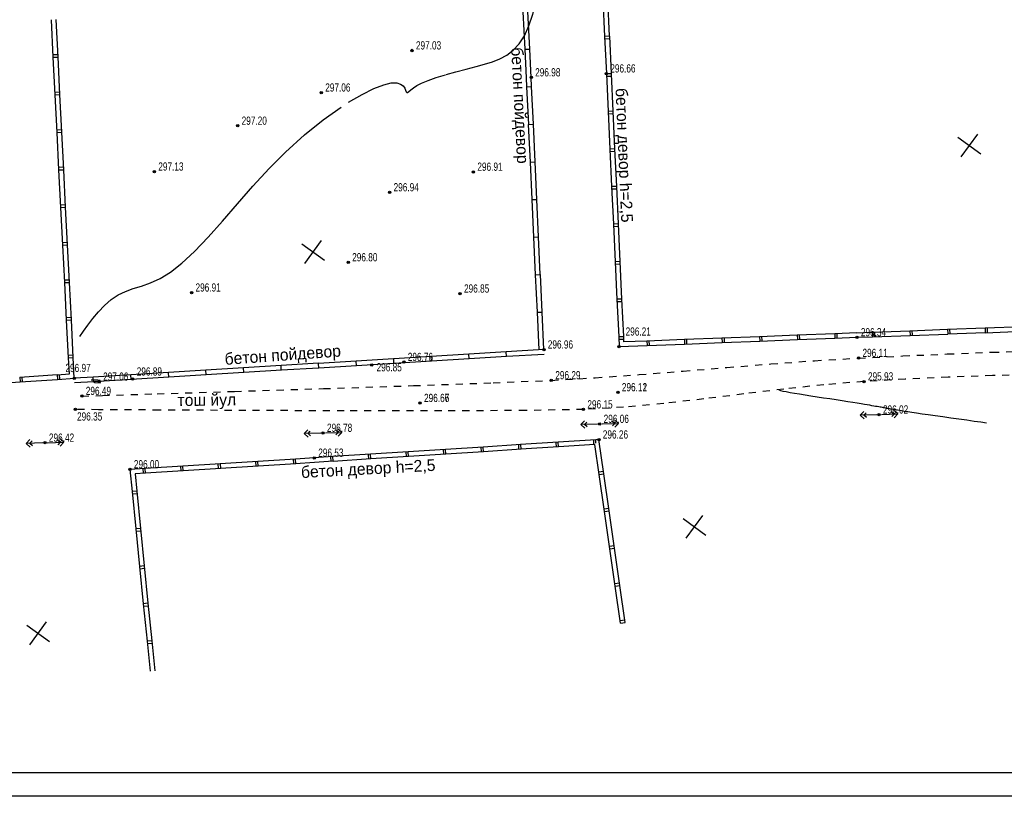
# Model space of a CAD drawing. Extents: x 2931 to 5026, y -2784 to 809.
# Tile 161 of 170: x 4130 to 4340, y 152 to 317. Entities that reach past the tile are written whole.
import ezdxf

# ---------------------------------------------------------------- set-up
doc = ezdxf.new("R2010")
doc.units = 0
doc.header["$MEASUREMENT"] = 0
doc.linetypes.add('CONTI', pattern=[0])
doc.linetypes.add('Д_ТРОТ_ТРУБА', pattern=[3, 1.5, -1.5])
for name, color, linetype in [('(007) Здания', 7, 'Continuous'), ('(025) Дорога', 7, 'Continuous'), ('GORIZDEFAULT', 32, 'CONTI'), ('PI_OTDEFAULT', 172, 'CONTI'), ('PI_TTDEFAULT', 5, 'CONTI'), ('RAMKA', 250, 'CONTI'), ('SETKR', 2, 'CONTI'), ('SIT_LDEFAULT', 250, 'CONTI')]:
    doc.layers.add(name, color=color, linetype=linetype)
doc.styles.add('P-131', font='txt')
doc.styles.add('SHRFT', font='TXT', dxfattribs={"width": 0.75})

# ---------------------------------------------------------------- blocks, each defined once
blk = doc.blocks.new('BL_333')
at = {"color": 0}
for p, q in [((0, -3), (0, 3)), ((-3, 0), (3, 0))]:
    blk.add_line(p, q, dxfattribs=at)

msp = doc.modelspace()

# ---------------------------------------------------------------- linework, layer by layer
at = {"layer": '(025) Дорога', "linetype": 'Д_ТРОТ_ТРУБА'}
for points in [[(4143.59, 237.2), (4147.97, 237.33), (4159.57, 237.68), (4176.02, 238.19), (4194.98, 238.79), (4214.1, 239.42), (4231.05, 240.02), (4243.44, 240.55), (4252.78, 241.09), (4262.12, 241.76), (4271.45, 242.51), (4280.78, 243.28), (4290.11, 244.04), (4299.44, 244.73), (4308.79, 245.28), (4318.18, 245.74), (4327.65, 246.16), (4337.19, 246.53), (4346.77, 246.83)], [(4346.82, 241.81), (4337.25, 241.55), (4327.84, 241.21), (4318.71, 240.79), (4309.95, 240.3), (4301.41, 239.61), (4292.89, 238.7), (4284.37, 237.66), (4275.86, 236.6), (4267.34, 235.62), (4258.81, 234.83), (4250.27, 234.35), (4238, 234.13), (4220.12, 234.04), (4199.36, 234.06), (4178.45, 234.13), (4160.13, 234.23), (4147.14, 234.31), (4142.2, 234.36)]]:
    msp.add_lwpolyline(points, dxfattribs=at)
at = {"layer": 'GORIZDEFAULT', "color": 32}
for points in [[(4221.06, 305.59), (4223.16, 306.19), (4225.31, 306.77), (4227.45, 307.33), (4229.22, 307.8), (4230.9, 308.32), (4232.49, 308.95), (4233.97, 309.75), (4235.34, 310.79), (4236.59, 312.14), (4237.71, 313.86), (4238.67, 315.99), (4239.51, 318.45), (4240.22, 321.17), (4240.82, 324.05), (4241.32, 326.97), (4241.71, 329.88), (4242.02, 332.64), (4242.26, 335.15), (4242.43, 337.45), (4242.54, 339.56), (4242.6, 341.48), (4242.62, 343.21)], [(4200.32, 299.69), (4203.19, 301.36), (4205.71, 302.61), (4207.8, 303.43), (4209.4, 303.81), (4210.57, 303.83), (4211.39, 303.58), (4211.93, 303.18), (4212.25, 302.7), (4212.44, 302.25), (4212.55, 301.91), (4212.7, 301.77), (4212.88, 301.81), (4213.15, 302.01), (4213.54, 302.33), (4214.09, 302.76), (4214.85, 303.24), (4215.83, 303.75), (4217.26, 304.35), (4218.98, 304.96), (4220.9, 305.55)], [(4143.18, 249.91), (4143.93, 251), (4144.84, 252.29), (4145.91, 253.69), (4147.11, 255.11), (4148.43, 256.48), (4149.84, 257.72), (4151.32, 258.72), (4152.89, 259.47), (4154.53, 260.06), (4156.28, 260.61), (4158.17, 261.29), (4160.21, 262.23), (4162.44, 263.56), (4164.88, 265.44), (4167.55, 267.95), (4170.42, 270.99), (4173.47, 274.42), (4176.66, 278.1), (4179.98, 281.87), (4183.4, 285.58), (4186.87, 289.1), (4190.94, 292.8), (4194.93, 295.99), (4198.73, 298.68)], [(4147.47, 240.52), (4146.95, 240.56), (4146.43, 240.59), (4145.93, 240.59), (4145.53, 240.59)], [(4146.14, 240.14), (4146.3, 240.1), (4146.44, 240.07)], [(4146.44, 240.07), (4147.56, 240.04)], [(4335.99, 231.47), (4334.81, 231.64), (4333.39, 231.83), (4331.81, 232.06), (4330.12, 232.28), (4328.39, 232.52), (4326.68, 232.76), (4325.07, 232.99), (4323.61, 233.19), (4322.3, 233.39), (4321.13, 233.56), (4320.11, 233.7), (4319.25, 233.84), (4318.5, 233.95), (4317.9, 234.04), (4316.19, 234.33), (4315.34, 234.49), (4315.19, 234.52), (4315.04, 234.55), (4314.87, 234.58), (4314.69, 234.61), (4314.51, 234.65), (4314.31, 234.68), (4314.09, 234.72), (4313.87, 234.76), (4313.62, 234.81), (4313.36, 234.85), (4313.07, 234.9), (4312.75, 234.96), (4312.42, 235.02), (4312.04, 235.08), (4311.63, 235.16), (4311.16, 235.24), (4310.63, 235.32), (4310.02, 235.43), (4309.31, 235.54), (4308.5, 235.68), (4307.55, 235.83), (4306.48, 236), (4305.29, 236.18), (4304.01, 236.38), (4302.69, 236.59), (4301.33, 236.79), (4299.99, 237), (4298.67, 237.2), (4297.42, 237.4), (4296.24, 237.58), (4295.17, 237.75), (4294.22, 237.91), (4293.41, 238.07), (4292.75, 238.2), (4292.26, 238.33), (4291.97, 238.44), (4291.84, 238.55), (4291.84, 238.57)]]:
    msp.add_lwpolyline(points, dxfattribs=at)
at = {"layer": 'PI_TTDEFAULT', "color": 0}
for centre in [(4213.8, 310.71), (4255.14, 305.8), (4239.16, 304.98), (4194.51, 301.75), (4176.73, 294.69), (4159, 284.94), (4226.87, 284.89), (4209.05, 280.53), (4200.24, 265.63), (4166.93, 259.21), (4224.03, 258.99), (4308.44, 249.7), (4241.85, 247.08), (4257.86, 247.73), (4308.79, 245.28), (4205.23, 243.82), (4212.07, 244.44), (4141.98, 241), (4154.39, 240.83), (4147.27, 240.25), (4243.44, 240.55), (4309.95, 240.3), (4143.59, 237.2), (4257.6, 238.01), (4257.6, 238), (4142.2, 234.36), (4215.52, 235.72), (4215.53, 235.71), (4250.27, 234.35), (4313.14, 233.26), (4253.73, 231.27), (4194.88, 229.36), (4135.75, 227.26), (4253.55, 227.94), (4193.02, 224.06), (4153.81, 221.61)]:
    msp.add_circle(centre, 0.25, dxfattribs=at)
for p in [(4213.8, 310.71), (4255.14, 305.8), (4239.16, 304.98), (4194.51, 301.75), (4176.73, 294.69), (4159, 284.94), (4226.87, 284.89), (4209.05, 280.53), (4200.24, 265.63), (4166.93, 259.21), (4224.03, 258.99), (4308.44, 249.7), (4257.86, 247.73), (4241.85, 247.08), (4308.79, 245.28), (4205.23, 243.82), (4212.07, 244.44), (4141.98, 241), (4147.27, 240.25), (4154.39, 240.83), (4243.44, 240.55), (4309.95, 240.3), (4143.59, 237.2), (4257.6, 238.01), (4257.6, 238), (4215.52, 235.72), (4215.53, 235.71), (4142.2, 234.36), (4250.27, 234.35), (4313.14, 233.26), (4253.73, 231.27), (4194.88, 229.36), (4135.75, 227.26), (4253.55, 227.94), (4193.02, 224.06), (4153.81, 221.61)]:
    msp.add_point(p, dxfattribs=at)
at = {"layer": 'RAMKA', "color": 250}
for p, q in [((4851.38, 157.07), (4035.38, 157.07)), ((4856.38, 152.07), (4015.38, 152.07))]:
    msp.add_line(p, q, dxfattribs=at)
at = {"layer": 'SIT_LDEFAULT', "color": 250}
for p, q in [((4254.4, 321.71), (4254.78, 313.72)), ((4255.4, 321.76), (4255.77, 313.76)), ((4237.84, 310.96), (4237.44, 318.95)), ((4238.84, 311.01), (4238.44, 319)), ((4137.5, 309.27), (4137.1, 317.26)), ((4138.51, 309.32), (4138.11, 317.31)), ((4255.78, 313.77), (4254.78, 313.72)), ((4254.78, 313.72), (4255.15, 305.8)), ((4254.8, 313.22), (4255.79, 313.27)), ((4255.78, 313.77), (4256.14, 305.85)), ((4237.85, 310.96), (4238.85, 311.01)), ((4238.16, 304.93), (4237.85, 310.96)), ((4239.16, 304.98), (4238.85, 311.01)), ((4138.48, 309.82), (4137.48, 309.77)), ((4137.5, 309.27), (4138.51, 309.32)), ((4137.91, 301.29), (4137.51, 309.28)), ((4138.91, 301.34), (4138.51, 309.33)), ((4255.14, 305.8), (4255.15, 305.72)), ((4256.15, 305.78), (4255.15, 305.73)), ((4256.14, 305.85), (4256.15, 305.78)), ((4256.15, 305.78), (4256.53, 297.79)), ((4238.26, 302.98), (4238.17, 304.93)), ((4239.25, 303.02), (4239.16, 304.98)), ((4255.15, 305.73), (4255.52, 297.74)), ((4255.18, 305.23), (4256.17, 305.28)), ((4138.89, 301.84), (4137.89, 301.79)), ((4238.24, 302.98), (4239.24, 303.03)), ((4238.62, 294.99), (4238.24, 302.98)), ((4239.62, 295.03), (4239.24, 303.03)), ((4137.91, 301.29), (4138.91, 301.34)), ((4138.32, 293.29), (4137.92, 301.28)), ((4139.32, 293.34), (4138.92, 301.33)), ((4256.52, 297.78), (4255.52, 297.74)), ((4255.52, 297.74), (4255.9, 289.74)), ((4256.52, 297.78), (4256.9, 289.79)), ((4255.55, 297.24), (4256.54, 297.28)), ((4139.3, 293.84), (4138.3, 293.79)), ((4138.32, 293.29), (4139.32, 293.34)), ((4138.72, 285.31), (4138.32, 293.3)), ((4139.72, 285.36), (4139.32, 293.35)), ((4238.61, 294.98), (4239.62, 295.03)), ((4238.99, 286.99), (4238.61, 294.98)), ((4239.99, 287.04), (4239.62, 295.03)), ((4256.9, 289.79), (4255.9, 289.75)), ((4255.9, 289.75), (4256.27, 281.75)), ((4255.92, 289.25), (4256.92, 289.3)), ((4256.9, 289.79), (4257.28, 281.81)), ((4238.99, 286.99), (4239.99, 287.04)), ((4239.37, 279.01), (4238.99, 286.99)), ((4240.36, 279.05), (4239.99, 287.04)), ((4139.7, 285.86), (4138.7, 285.81)), ((4138.72, 285.31), (4139.72, 285.36)), ((4139.12, 277.32), (4138.72, 285.31)), ((4140.12, 277.37), (4139.72, 285.36)), ((4257.27, 281.8), (4256.27, 281.75)), ((4256.27, 281.75), (4256.65, 273.76)), ((4256.3, 281.26), (4257.29, 281.3)), ((4257.27, 281.8), (4257.65, 273.81)), ((4239.36, 279), (4240.36, 279.05)), ((4239.74, 271.01), (4239.36, 279)), ((4240.74, 271.05), (4240.36, 279.05)), ((4140.1, 277.87), (4139.1, 277.82)), ((4139.12, 277.32), (4140.12, 277.37)), ((4139.53, 269.33), (4139.14, 277.32)), ((4140.54, 269.38), (4140.14, 277.37)), ((4257.65, 273.81), (4256.65, 273.77)), ((4256.65, 273.77), (4257.02, 265.77)), ((4256.67, 273.27), (4257.67, 273.31)), ((4257.65, 273.81), (4258.02, 265.82)), ((4239.73, 271.01), (4240.73, 271.06)), ((4240.1, 263.02), (4239.73, 271.01)), ((4241.1, 263.06), (4240.73, 271.06)), ((4140.51, 269.88), (4139.51, 269.83)), ((4139.53, 269.33), (4140.54, 269.38)), ((4139.93, 261.34), (4139.53, 269.33)), ((4140.94, 261.39), (4140.54, 269.38)), ((4258.02, 265.82), (4257.02, 265.77)), ((4257.02, 265.77), (4257.39, 257.78)), ((4257.04, 265.27), (4258.04, 265.32)), ((4258.02, 265.82), (4258.4, 257.83)), ((4140.91, 261.89), (4139.91, 261.84)), ((4240.1, 263.02), (4241.11, 263.07)), ((4240.48, 255.03), (4240.1, 263.02)), ((4241.48, 255.08), (4241.11, 263.07)), ((4139.93, 261.34), (4140.94, 261.39)), ((4140.35, 253.35), (4139.95, 261.34)), ((4141.35, 253.4), (4140.95, 261.39)), ((4258.4, 257.83), (4257.4, 257.79)), ((4257.4, 257.79), (4257.77, 249.79)), ((4258.4, 257.83), (4258.77, 249.84)), ((4257.42, 257.29), (4258.42, 257.33)), ((4141.33, 253.9), (4140.33, 253.85)), ((4240.48, 255.03), (4241.48, 255.08)), ((4240.85, 247.04), (4240.48, 255.03)), ((4241.85, 247.08), (4241.48, 255.08)), ((4140.35, 253.35), (4141.35, 253.4)), ((4140.75, 245.36), (4140.35, 253.35)), ((4141.75, 245.41), (4141.35, 253.4)), ((4319.72, 251.11), (4327.71, 251.4)), ((4327.71, 251.41), (4335.71, 251.7)), ((4327.71, 251.41), (4327.75, 250.41)), ((4328.25, 250.43), (4328.22, 251.43)), ((4335.71, 251.7), (4343.7, 251.98)), ((4335.71, 251.7), (4335.74, 250.69)), ((4336.24, 250.71), (4336.21, 251.71)), ((4258.77, 249.83), (4257.77, 249.79)), ((4257.77, 249.79), (4257.87, 247.74)), ((4257.79, 249.29), (4258.79, 249.34)), ((4258.77, 249.83), (4258.81, 248.77)), ((4263.76, 248.98), (4271.75, 249.28)), ((4271.75, 249.28), (4279.75, 249.59)), ((4271.75, 249.28), (4271.79, 248.28)), ((4272.29, 248.3), (4272.25, 249.3)), ((4279.74, 249.6), (4287.74, 249.9)), ((4279.74, 249.6), (4279.78, 248.59)), ((4280.28, 248.62), (4280.24, 249.61)), ((4287.74, 249.9), (4295.74, 250.21)), ((4287.74, 249.9), (4287.78, 248.9)), ((4288.28, 248.92), (4288.23, 249.92)), ((4295.73, 250.22), (4303.73, 250.53)), ((4295.73, 250.22), (4295.77, 249.21)), ((4295.77, 249.21), (4303.77, 249.52)), ((4296.27, 249.24), (4296.22, 250.23)), ((4303.73, 250.53), (4308.41, 250.7)), ((4303.73, 250.53), (4303.77, 249.52)), ((4303.77, 249.52), (4308.44, 249.7)), ((4304.27, 249.54), (4304.22, 250.54)), ((4308.4, 250.69), (4311.73, 250.81)), ((4308.44, 249.7), (4311.77, 249.82)), ((4311.72, 250.82), (4319.71, 251.1)), ((4311.72, 250.82), (4311.76, 249.81)), ((4311.76, 249.81), (4319.76, 250.11)), ((4312.25, 249.84), (4312.22, 250.83)), ((4319.72, 251.11), (4319.76, 250.11)), ((4319.76, 250.11), (4327.76, 250.4)), ((4320.25, 250.13), (4320.22, 251.13)), ((4327.75, 250.41), (4335.75, 250.7)), ((4335.74, 250.69), (4343.74, 250.99)), ((4257.87, 247.74), (4263.8, 247.97)), ((4258.82, 248.78), (4263.76, 248.97)), ((4263.76, 248.98), (4263.79, 247.97)), ((4263.79, 247.97), (4271.79, 248.28)), ((4264.29, 247.99), (4264.25, 248.99)), ((4271.79, 248.28), (4279.79, 248.59)), ((4279.78, 248.59), (4287.78, 248.9)), ((4287.78, 248.9), (4295.78, 249.21)), ((4141.73, 245.91), (4140.73, 245.86)), ((4140.75, 245.36), (4141.75, 245.41)), ((4140.93, 241.94), (4140.76, 245.36)), ((4141.98, 241), (4141.76, 245.41)), ((4209.9, 245.14), (4201.92, 244.65)), ((4217.9, 245.62), (4209.91, 245.13)), ((4209.97, 244.14), (4209.91, 245.13)), ((4225.88, 246.11), (4217.9, 245.62)), ((4217.95, 244.63), (4217.9, 245.62)), ((4225.94, 245.11), (4217.95, 244.63)), ((4233.86, 246.59), (4225.88, 246.1)), ((4225.94, 245.11), (4225.88, 246.1)), ((4233.93, 245.59), (4225.94, 245.11)), ((4241.85, 247.08), (4233.86, 246.59)), ((4233.92, 245.6), (4233.86, 246.59)), ((4241.91, 246.08), (4233.92, 245.6)), ((4177.96, 243.19), (4169.98, 242.7)), ((4185.95, 243.68), (4177.97, 243.19)), ((4178.03, 242.19), (4177.97, 243.19)), ((4193.94, 244.17), (4185.95, 243.68)), ((4186.01, 242.68), (4185.95, 243.68)), ((4194, 243.17), (4186.01, 242.68)), ((4201.93, 244.65), (4193.94, 244.16)), ((4194, 243.17), (4193.94, 244.16)), ((4201.99, 243.65), (4194, 243.17)), ((4201.98, 243.65), (4201.92, 244.65)), ((4209.97, 244.14), (4201.98, 243.65)), ((4217.96, 244.62), (4209.97, 244.14)), ((4130.36, 241.21), (4138.34, 241.76)), ((4130.36, 241.21), (4130.43, 240.21)), ((4130.93, 240.24), (4130.86, 241.24)), ((4138.35, 241.75), (4140.94, 241.93)), ((4138.35, 241.75), (4138.41, 240.75)), ((4138.41, 240.75), (4141.99, 241)), ((4138.91, 240.79), (4138.84, 241.79)), ((4146.03, 241.25), (4141.98, 241)), ((4154.01, 241.73), (4146.02, 241.24)), ((4146.08, 240.25), (4146.02, 241.24)), ((4162, 242.22), (4154.02, 241.73)), ((4154.07, 240.73), (4154.02, 241.73)), ((4162.06, 241.22), (4154.07, 240.73)), ((4169.98, 242.71), (4162, 242.22)), ((4162.06, 241.22), (4162, 242.22)), ((4170.05, 241.71), (4162.06, 241.22)), ((4170.03, 241.71), (4169.98, 242.7)), ((4178.03, 242.19), (4170.03, 241.71)), ((4186.02, 242.68), (4178.03, 242.19)), ((4122.45, 239.65), (4130.43, 240.2)), ((4130.43, 240.21), (4138.41, 240.75)), ((4146.1, 240.25), (4142.05, 240)), ((4154.07, 240.73), (4146.08, 240.25)), ((4309.91, 233.95), (4309.14, 233.13)), ((4312.64, 233.24), (4309.14, 233.13)), ((4309.14, 233.13), (4309.97, 232.35)), ((4309.94, 233.15), (4310.42, 233.67)), ((4310.46, 232.67), (4309.94, 233.15)), ((4313.64, 233.28), (4317.13, 233.41)), ((4315.81, 233.86), (4316.33, 233.39)), ((4316.33, 233.39), (4315.86, 232.87)), ((4317.13, 233.41), (4316.31, 234.18)), ((4316.37, 232.58), (4317.13, 233.41)), ((4250.51, 231.97), (4249.74, 231.14)), ((4253.23, 231.24), (4249.74, 231.14)), ((4249.74, 231.14), (4250.55, 230.36)), ((4250.53, 231.17), (4251.02, 231.68)), ((4251.05, 230.68), (4250.53, 231.17)), ((4254.23, 231.29), (4257.73, 231.4)), ((4256.41, 231.86), (4256.93, 231.38)), ((4256.93, 231.38), (4256.45, 230.85)), ((4257.73, 231.4), (4256.9, 232.18)), ((4256.96, 230.58), (4257.73, 231.4)), ((4191.66, 230.05), (4190.89, 229.22)), ((4194.39, 229.34), (4190.89, 229.22)), ((4190.89, 229.22), (4191.71, 228.45)), ((4191.69, 229.25), (4192.17, 229.76)), ((4192.2, 228.77), (4191.69, 229.25)), ((4195.38, 229.38), (4198.88, 229.49)), ((4197.57, 229.95), (4198.08, 229.46)), ((4198.08, 229.46), (4197.6, 228.95)), ((4198.88, 229.49), (4198.06, 230.27)), ((4198.11, 228.66), (4198.88, 229.49)), ((4131.75, 227.15), (4132.52, 227.97)), ((4135.25, 227.25), (4131.75, 227.15)), ((4132.57, 226.37), (4131.75, 227.15)), ((4133.03, 227.69), (4132.55, 227.17)), ((4132.55, 227.17), (4133.06, 226.69)), ((4136.24, 227.28), (4139.74, 227.4)), ((4138.43, 227.86), (4138.94, 227.38)), ((4138.94, 227.38), (4138.46, 226.86)), ((4139.74, 227.4), (4138.92, 228.17)), ((4138.97, 226.58), (4139.74, 227.4)), ((4228.94, 226.37), (4220.95, 225.85)), ((4228.44, 226.33), (4228.5, 225.34)), ((4236.92, 226.88), (4228.94, 226.37)), ((4229, 225.37), (4228.94, 226.37)), ((4236.43, 226.84), (4236.48, 225.85)), ((4244.9, 227.39), (4236.91, 226.88)), ((4236.99, 225.88), (4236.92, 226.88)), ((4244.96, 226.39), (4236.97, 225.88)), ((4244.4, 227.35), (4244.46, 226.36)), ((4252.88, 227.9), (4244.9, 227.39)), ((4244.96, 226.39), (4244.9, 227.39)), ((4252.7, 226.89), (4244.96, 226.39)), ((4252.39, 227.87), (4252.44, 226.87)), ((4253.6, 220.54), (4252.7, 226.89)), ((4253.55, 227.94), (4252.88, 227.9)), ((4252.93, 227.17), (4252.88, 227.9)), ((4254.6, 220.69), (4253.56, 227.95)), ((4197, 224.33), (4193.02, 224.08)), ((4196.5, 224.29), (4196.56, 223.3)), ((4204.98, 224.83), (4196.99, 224.32)), ((4197.06, 223.33), (4197, 224.33)), ((4204.48, 224.8), (4204.54, 223.8)), ((4212.97, 225.35), (4204.98, 224.83)), ((4205.05, 223.83), (4204.98, 224.83)), ((4213.03, 224.35), (4205.05, 223.83)), ((4212.47, 225.31), (4212.53, 224.32)), ((4220.95, 225.85), (4212.96, 225.34)), ((4213.03, 224.35), (4212.97, 225.35)), ((4221.01, 224.85), (4213.03, 224.34)), ((4220.45, 225.82), (4220.51, 224.82)), ((4221.01, 224.85), (4220.95, 225.85)), ((4229, 225.37), (4221.01, 224.85)), ((4236.99, 225.88), (4229, 225.37)), ((4165.06, 222.32), (4157.07, 221.82)), ((4164.55, 222.29), (4164.62, 221.29)), ((4173.04, 222.81), (4165.05, 222.31)), ((4165.12, 221.32), (4165.06, 222.32)), ((4172.54, 222.78), (4172.6, 221.78)), ((4181.02, 223.32), (4173.03, 222.82)), ((4173.11, 221.81), (4173.04, 222.81)), ((4181.09, 222.32), (4173.1, 221.82)), ((4180.52, 223.29), (4180.58, 222.29)), ((4189.01, 223.81), (4181.02, 223.32)), ((4181.09, 222.32), (4181.02, 223.32)), ((4189.08, 222.82), (4181.09, 222.32)), ((4188.51, 223.79), (4188.57, 222.79)), ((4193.02, 224.06), (4189, 223.81)), ((4189.08, 222.82), (4189.01, 223.81)), ((4193.09, 223.06), (4189.06, 222.81)), ((4197.06, 223.33), (4193.09, 223.08)), ((4205.05, 223.83), (4197.06, 223.32)), ((4157.07, 221.82), (4153.81, 221.62)), ((4153.81, 221.61), (4154.28, 216.9)), ((4157.13, 220.82), (4154.91, 220.68)), ((4154.92, 220.68), (4155.28, 217)), ((4156.56, 221.79), (4156.63, 220.79)), ((4157.13, 220.82), (4157.07, 221.82)), ((4165.12, 221.32), (4157.13, 220.82)), ((4173.11, 221.81), (4165.12, 221.31)), ((4254.53, 221.18), (4253.53, 221.04)), ((4253.6, 220.54), (4254.6, 220.69)), ((4254.74, 212.63), (4253.6, 220.54)), ((4255.73, 212.77), (4254.59, 220.69)), ((4155.28, 217), (4154.29, 216.9)), ((4154.29, 216.9), (4155.08, 208.94)), ((4154.34, 216.41), (4155.33, 216.5)), ((4155.28, 217), (4156.08, 209.04)), ((4255.66, 213.27), (4254.67, 213.12)), ((4254.74, 212.63), (4255.73, 212.77)), ((4255.88, 204.7), (4254.75, 212.62)), ((4256.87, 204.85), (4255.73, 212.77)), ((4156.06, 209.04), (4155.07, 208.95)), ((4155.07, 208.95), (4155.86, 200.98)), ((4155.12, 208.45), (4156.11, 208.55)), ((4156.06, 209.04), (4156.86, 201.08)), ((4256.8, 205.34), (4255.81, 205.2)), ((4255.88, 204.7), (4256.87, 204.85)), ((4257.02, 196.79), (4255.88, 204.71)), ((4258.01, 196.94), (4256.87, 204.86)), ((4156.85, 201.07), (4155.86, 200.98)), ((4156.85, 201.07), (4157.65, 193.12)), ((4155.86, 200.98), (4156.65, 193.02)), ((4155.91, 200.49), (4156.9, 200.58)), ((4257.94, 197.43), (4256.94, 197.29)), ((4257.02, 196.79), (4258.01, 196.94)), ((4259.15, 189.01), (4258.01, 196.94)), ((4258.16, 188.87), (4257.02, 196.79)), ((4157.65, 193.12), (4156.65, 193.02)), ((4156.65, 193.02), (4157.44, 185.06)), ((4157.65, 193.12), (4158.44, 185.16)), ((4156.7, 192.53), (4157.7, 192.62)), ((4259.08, 189.51), (4258.08, 189.37)), ((4258.16, 188.87), (4259.15, 189.01)), ((4158.44, 185.15), (4157.44, 185.06)), ((4157.44, 185.06), (4158.08, 178.67)), ((4157.49, 184.57), (4158.49, 184.66)), ((4158.44, 185.15), (4159.08, 178.77))]:
    msp.add_line(p, q, dxfattribs=at)

# ---------------------------------------------------------------- block references
at = {"layer": 'SETKR', "color": 92, "rotation": 324.2135499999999}
for p in [(4332.37, 290.51), (4192.78, 267.86), (4273.9, 209.39), (4134.3, 186.74)]:
    msp.add_blockref('BL_333', p, dxfattribs=at)

# ---------------------------------------------------------------- texts
at = {"layer": '(007) Здания', "style": 'P-131'}
for s, rotation, p in [('бетон пойдевор', 272.9902, (4234.89, 311.34)), ('бетон девор h=2,5', 272.4456, (4257.1, 302.68)), ('бетон пойдевор', 4.134, (4174.04, 243.84)), ('тош йул', 0.6149, (4163.94, 235.08)), ('бетон девор h=2,5', 3.112, (4190.26, 219.76))]:
    msp.add_text(s, height=2.5, rotation=rotation, dxfattribs=at).set_placement(p)
at = {"layer": 'PI_OTDEFAULT', "color": 0, "style": 'SHRFT', "width": 0.75}
for s, p in [('297.03', (4214.64, 310.93)), ('296.98', (4240, 305.2)), ('296.66', (4255.98, 306.03)), ('297.06', (4195.35, 301.97)), ('297.20', (4177.57, 294.91)), ('297.13', (4159.84, 285.16)), ('296.91', (4227.71, 285.12)), ('296.94', (4209.89, 280.75)), ('296.80', (4201.08, 265.86)), ('296.91', (4167.76, 259.43)), ('296.85', (4224.87, 259.21)), ('296.21', (4259.24, 250.06)), ('296.34', (4309.28, 249.92)), ('296.96', (4242.69, 247.31)), ('296.11', (4309.62, 245.51)), ('296.76', (4212.91, 244.66)), ('296.97', (4140.09, 242.31)), ('296.89', (4155.26, 241.56)), ('296.85', (4206.27, 242.46)), ('297.06', (4148.11, 240.47)), ('296.29', (4244.28, 240.77)), ('295.93', (4310.79, 240.52)), ('296.49', (4144.42, 237.43)), ('296.11', (4258.44, 238.23)), ('296.12', (4258.44, 238.22)), ('296.67', (4216.36, 235.94)), ('296.66', (4216.37, 235.93)), ('296.15', (4251.11, 234.57)), ('296.02', (4313.98, 233.48)), ('296.35', (4142.56, 231.99)), ('296.06', (4254.57, 231.49)), ('296.78', (4195.72, 229.59)), ('296.42', (4136.58, 227.49)), ('296.26', (4254.39, 228.16)), ('296.53', (4193.86, 224.29)), ('296.00', (4154.65, 221.84))]:
    msp.add_text(s, height=1.75, dxfattribs=at).set_placement(p)

doc.saveas('drawing.dxf')
